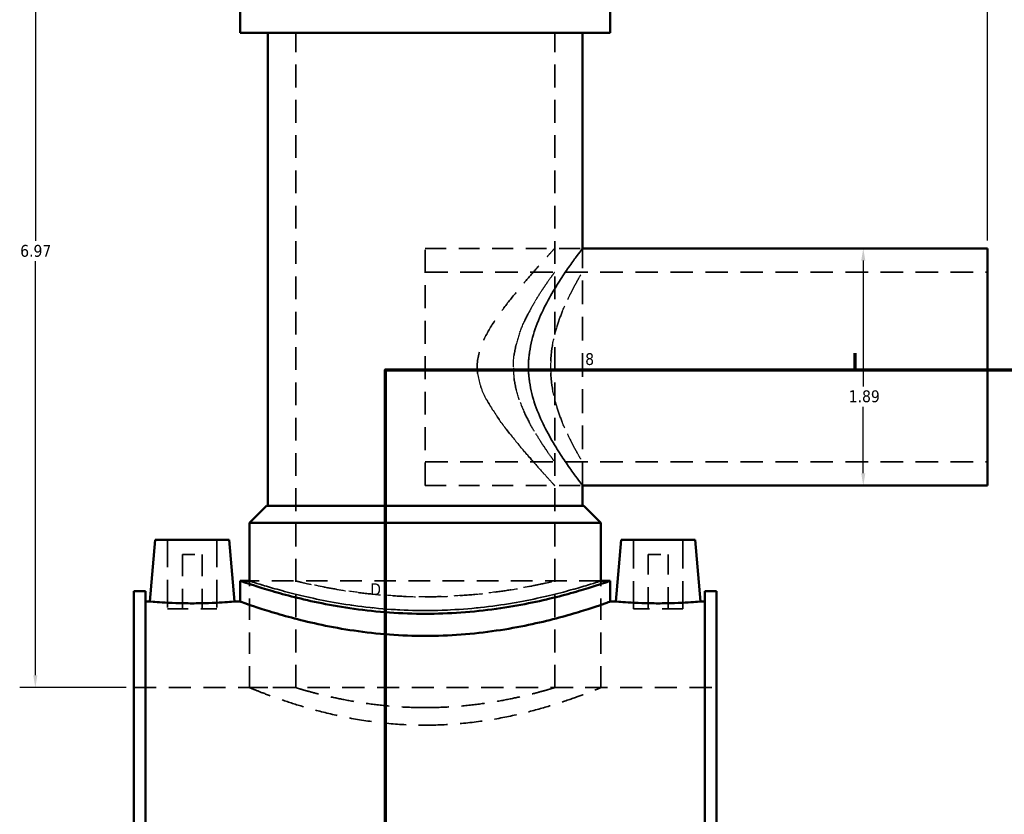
# Model space of a CAD drawing. Header units: inches. Extents: x -2.4 to 50, y -2 to 49.4.
# Tile 3 of 10: x -2.4 to 5.4, y 17.5 to 23.8. Entities that reach past the tile are written whole.
import ezdxf

# ---------------------------------------------------------------- set-up
doc = ezdxf.new("R2010")
doc.units = ezdxf.units.IN
doc.header["$MEASUREMENT"] = 0
doc.linetypes.add('DASHED', pattern=[0.2067, 0.1654, -0.0413])
for name, color, linetype, lineweight in [('Border (ANSI)', 7, 'Continuous', 70), ('Dimension (ANSI)', 7, 'Continuous', 25), ('Hidden (ANSI)', 7, 'DASHED', 35), ('Hidden Narrow (ANSI)', 7, 'DASHED', 25), ('Visible (ANSI)', 7, 'Continuous', 50), ('Visible Narrow (ANSI)', 7, 'Continuous', 35)]:
    doc.layers.add(name, color=color, linetype=linetype, lineweight=lineweight)
doc.styles.add('Note Text (ANSI)', font='tahoma.ttf')
doc.dimstyles.new('Default (ANSI)', dxfattribs={"dimtxt": 0.094488, "dimasz": 0.098425, "dimexe": 0.125, "dimexo": 0.0625, "dimgap": 0.031496, "dimtad": 0, "dimtih": 1, "dimtoh": 1, "dimrnd": 1e-08, "dimzin": 4, "dimdsep": 46, "dimtxsty": 'Note Text (ANSI)', "dimcen": 0.09, "dimdle": 0.393701, "dimclrd": 256, "dimclre": 256, "dimclrt": 5, "dimadec": 0, "dimazin": 1, "dimtfac": 1, "dimtofl": 0, "dimtmove": 0, "dimatfit": 3, "dimfxl": 1, "dimtolj": 1, "dimtzin": 4, "dimlwd": -1, "dimlwe": -1, "dimarcsym": 0})

# ---------------------------------------------------------------- blocks, each defined once
blk = doc.blocks.new('Borders Default Border')
at = {"layer": 'Border (ANSI)'}
blk.add_line((4.25, 21), (4.25, 21.1345), dxfattribs=at)
at = {"layer": 'Border (ANSI)', "flags": 128}
blk.add_lwpolyline([(0.5, 1), (0.5, 21), (33.5, 21), (33.5, 1), (0.5, 1)], dxfattribs=at)
at = {"layer": 'Border (ANSI)', "color": 5, "true_color": 0x0000ff, "char_height": 0.0945, "attachment_point": 7, "style": 'Note Text (ANSI)'}
for s, insert in [('8', (2.0942, 21.0379)), ('D', (0.3781, 19.2028))]:
    blk.add_mtext(s, dxfattribs=dict(at, insert=insert))
blk = doc.blocks.new('*D8')
at = {"layer": 'Defpoints', "color": 0, "transparency": 16777216}
for p in [(5.3068, 25.9106), (0.8168, 25.4342), (5.3068, 21.9711)]:
    blk.add_point(p, dxfattribs=at)
at = {"layer": 'Dimension (ANSI)', "transparency": 16777216}
for p, q in [((0.8168, 25.4967), (0.8168, 26.0356)), ((5.3068, 22.0336), (5.3068, 26.0356)), ((0.9153, 25.9106), (3.0232, 25.9106)), ((5.2084, 25.9106), (3.3305, 25.9106))]:
    blk.add_line(p, q, dxfattribs=at)
for points in [[(0.9153, 25.927), (0.9153, 25.8942), (0.8168, 25.9106)], [(5.2084, 25.927), (5.2084, 25.8942), (5.3068, 25.9106)]]:
    blk.add_solid(points, dxfattribs=at)
at = {"layer": 'Dimension (ANSI)', "color": 5, "transparency": 16777216, "insert": (3.0547, 25.9597), "char_height": 0.09449, "attachment_point": 1, "style": 'Note Text (ANSI)'}
blk.add_mtext('\\A1;4.49', dxfattribs=at)
blk = doc.blocks.new('*D9')
at = {"layer": 'Defpoints', "color": 0, "transparency": 16777216}
for p in [(4.3143, 21.9711), (4.3143, 20.0774), (4.3143, 20.0774)]:
    blk.add_point(p, dxfattribs=at)
at = {"layer": 'Dimension (ANSI)', "transparency": 16777216}
for p, q in [((4.3143, 21.8727), (4.3143, 20.8689)), ((4.3143, 20.1758), (4.3143, 20.7071))]:
    blk.add_line(p, q, dxfattribs=at)
for points in [[(4.2979, 21.8727), (4.3308, 21.8727), (4.3143, 21.9711)], [(4.2979, 20.1758), (4.3308, 20.1758), (4.3143, 20.0774)]]:
    blk.add_solid(points, dxfattribs=at)
at = {"layer": 'Dimension (ANSI)', "color": 5, "transparency": 16777216, "insert": (4.1981, 20.8374), "char_height": 0.09449, "attachment_point": 1, "style": 'Note Text (ANSI)'}
blk.add_mtext('\\A1;1.89', dxfattribs=at)
blk = doc.blocks.new('*D10')
at = {"layer": 'Defpoints', "color": 0, "transparency": 16777216}
for p in [(-2.2956, 25.4342), (0.2927, 25.4342), (-1.5082, 18.4642)]:
    blk.add_point(p, dxfattribs=at)
at = {"layer": 'Dimension (ANSI)', "transparency": 16777216}
for p, q in [((0.2302, 25.4342), (-2.4206, 25.4342)), ((-2.2956, 25.3358), (-2.2956, 22.0299)), ((-2.2956, 18.5627), (-2.2956, 21.8686)), ((-1.5707, 18.4642), (-2.4206, 18.4642))]:
    blk.add_line(p, q, dxfattribs=at)
for points in [[(-2.312, 25.3358), (-2.2792, 25.3358), (-2.2956, 25.4342)], [(-2.312, 18.5627), (-2.2792, 18.5627), (-2.2956, 18.4642)]]:
    blk.add_solid(points, dxfattribs=at)
at = {"layer": 'Dimension (ANSI)', "color": 5, "transparency": 16777216, "insert": (-2.4166, 21.9984), "char_height": 0.09449, "attachment_point": 1, "style": 'Note Text (ANSI)'}
blk.add_mtext('\\A1;6.97', dxfattribs=at)

msp = doc.modelspace()

# ---------------------------------------------------------------- linework, layer by layer
at = {"layer": 'Hidden (ANSI)', "ltscale": 1.099577}
for p, q in [((-0.2171, 18.4642), (-0.2171, 23.6917)), ((1.8508, 18.4642), (1.8508, 23.6917))]:
    msp.add_line(p, q, dxfattribs=at)
at = {"layer": 'Hidden (ANSI)', "ltscale": 1.107}
msp.add_line((0.8168, 20.0774), (0.8168, 21.9711), dxfattribs=at)
at = {"layer": 'Hidden (ANSI)', "ltscale": 1.012342}
for p, q in [((0.8168, 21.9711), (2.0723, 21.9711)), ((0.8168, 20.0774), (2.0723, 20.0774))]:
    msp.add_line(p, q, dxfattribs=at)
at = {"layer": 'Hidden (ANSI)', "ltscale": 1.145199}
msp.add_line((2.0723, 20.0774), (2.0723, 21.9711), dxfattribs=at)
at = {"layer": 'Hidden (ANSI)', "ltscale": 1.086115}
for p, q in [((0.8168, 21.7817), (5.3068, 21.7817)), ((0.8168, 20.2668), (5.3068, 20.2668))]:
    msp.add_line(p, q, dxfattribs=at)
at = {"layer": 'Hidden (ANSI)', "ltscale": 1.333288}
for p, q in [((-1.24, 19.6453), (-1.24, 19.0942)), ((-0.8463, 19.6453), (-0.8463, 19.0942)), ((2.48, 19.0942), (2.48, 19.6453)), ((2.8737, 19.0942), (2.8737, 19.6453))]:
    msp.add_line(p, q, dxfattribs=at)
at = {"layer": 'Hidden (ANSI)', "ltscale": 0.471064}
for p, q in [((-1.1219, 19.5272), (-0.9644, 19.5272)), ((2.5981, 19.5272), (2.7556, 19.5272))]:
    msp.add_line(p, q, dxfattribs=at)
at = {"layer": 'Hidden (ANSI)', "ltscale": 1.047583}
for p, q in [((-1.1219, 19.5272), (-1.1219, 19.0942)), ((-0.9644, 19.5272), (-0.9644, 19.0942)), ((2.5981, 19.0942), (2.5981, 19.5272)), ((2.7556, 19.0942), (2.7556, 19.5272))]:
    msp.add_line(p, q, dxfattribs=at)
at = {"layer": 'Hidden (ANSI)', "ltscale": 1.044407}
msp.add_line((2.22, 19.3161), (-0.5864, 19.3161), dxfattribs=at)
at = {"layer": 'Hidden (ANSI)', "ltscale": 1.030346}
for p, q in [((-0.5864, 18.4642), (-0.5864, 19.3161)), ((2.22, 18.4642), (2.22, 19.3161))]:
    msp.add_line(p, q, dxfattribs=at)
at = {"layer": 'Hidden (ANSI)', "ltscale": 0.997297}
for p, q in [((-1.24, 19.0942), (-0.8463, 19.0942)), ((2.8737, 19.0942), (2.48, 19.0942))]:
    msp.add_line(p, q, dxfattribs=at)
at = {"layer": 'Hidden (ANSI)', "ltscale": 1.071256}
msp.add_line((-1.5082, 18.4642), (3.1418, 18.4642), dxfattribs=at)
at = {"layer": 'Hidden (ANSI)', "ltscale": 0.893243}
for p, q in [((-0.5864, 18.4642), (-0.2171, 18.4642)), ((1.8508, 18.4642), (2.22, 18.4642))]:
    msp.add_line(p, q, dxfattribs=at)
at = {"layer": 'Hidden (ANSI)', "ltscale": 1.078405}
for points, knots in [([(-0.5864, 18.4642), (-0.5864, 18.4642), (-0.5777, 18.4607), (-0.5417, 18.4462), (-0.5143, 18.4353), (-0.4424, 18.4078), (-0.3978, 18.3913), (-0.2951, 18.3555), (-0.2371, 18.3364), (-0.1136, 18.2992), (-0.0439, 18.2797), (0.1083, 18.2428), (0.1907, 18.2253), (0.3632, 18.1961), (0.4534, 18.1842), (0.6356, 18.1685), (0.7275, 18.1646), (0.8168, 18.1646)], [16.320344, 16.320344, 16.320344, 16.320344, 16.999982, 16.999982, 17.679619, 17.679619, 18.359256, 18.359256, 19.038894, 19.038894, 19.719285, 19.719285, 20.399676, 20.399676, 21.080068, 21.080068, 21.760459, 21.760459, 21.760459, 21.760459]), ([(0.8168, 18.1646), (0.9061, 18.1646), (0.9981, 18.1685), (1.1802, 18.1842), (1.2705, 18.1961), (1.4429, 18.2253), (1.5254, 18.2428), (1.6775, 18.2797), (1.7473, 18.2992), (1.8707, 18.3364), (1.9288, 18.3555), (2.0315, 18.3913), (2.0761, 18.4078), (2.148, 18.4353), (2.1754, 18.4462), (2.2114, 18.4607), (2.22, 18.4642), (2.22, 18.4642)], [0, 0, 0, 0, 0.680391, 0.680391, 1.360783, 1.360783, 2.041174, 2.041174, 2.721566, 2.721566, 3.401203, 3.401203, 4.08084, 4.08084, 4.760478, 4.760478, 5.440115, 5.440115, 5.440115, 5.440115])]:
    msp.add_open_spline(points, degree=3, knots=knots, dxfattribs=at)
at = {"layer": 'Hidden (ANSI)', "ltscale": 1.129104}
for points, knots in [([(0.8168, 18.3049), (0.7515, 18.3049), (0.684, 18.3069), (0.5501, 18.3151), (0.4837, 18.3212), (0.3564, 18.3365), (0.2955, 18.3457), (0.183, 18.3652), (0.1314, 18.3756), (0.0401, 18.3955), (-0.0029, 18.4057), (-0.0786, 18.4249), (-0.1115, 18.4338), (-0.1644, 18.4486), (-0.1845, 18.4545), (-0.2108, 18.4623), (-0.2171, 18.4642), (-0.2171, 18.4642)], [0, 0, 0, 0, 0.498058, 0.498058, 0.996116, 0.996116, 1.494174, 1.494174, 1.992232, 1.992232, 2.49014, 2.49014, 2.988047, 2.988047, 3.485955, 3.485955, 3.983862, 3.983862, 3.983862, 3.983862]), ([(1.8508, 18.4642), (1.8508, 18.4642), (1.8445, 18.4623), (1.8181, 18.4545), (1.7981, 18.4486), (1.7452, 18.4338), (1.7123, 18.4249), (1.6365, 18.4057), (1.5936, 18.3955), (1.5023, 18.3756), (1.4506, 18.3652), (1.3381, 18.3457), (1.2772, 18.3365), (1.15, 18.3212), (1.0836, 18.3151), (0.9496, 18.3069), (0.8822, 18.3049), (0.8168, 18.3049)], [11.951587, 11.951587, 11.951587, 11.951587, 12.449494, 12.449494, 12.947402, 12.947402, 13.44531, 13.44531, 13.943217, 13.943217, 14.441275, 14.441275, 14.939333, 14.939333, 15.437391, 15.437391, 15.935449, 15.935449, 15.935449, 15.935449])]:
    msp.add_open_spline(points, degree=3, knots=knots, dxfattribs=at)
at = {"layer": 'Hidden Narrow (ANSI)', "ltscale": 1.091144}
msp.add_open_spline([(1.2322, 21.0242), (1.2322, 21.0941), (1.2497, 21.1581), (1.3016, 21.2802), (1.3359, 21.3383), (1.4104, 21.4503), (1.4505, 21.5039), (1.5297, 21.6044), (1.5687, 21.6514), (1.6377, 21.7326), (1.6705, 21.7702), (1.7305, 21.8382), (1.7578, 21.8686), (1.8029, 21.9186), (1.8208, 21.9382), (1.8447, 21.9645), (1.8508, 21.9711), (1.8508, 21.9711), (1.8447, 21.9645), (1.8208, 21.9382), (1.8029, 21.9186), (1.7578, 21.8686), (1.7305, 21.8382), (1.6705, 21.7702), (1.6377, 21.7326), (1.5687, 21.6514), (1.5297, 21.6044), (1.4505, 21.5039), (1.4104, 21.4503), (1.3359, 21.3383), (1.3016, 21.2802), (1.2497, 21.1581), (1.2322, 21.0941), (1.2322, 20.9543), (1.2497, 20.8903), (1.3016, 20.7682), (1.3359, 20.7102), (1.4104, 20.5982), (1.4505, 20.5446), (1.5297, 20.444), (1.5687, 20.3971), (1.6377, 20.3159), (1.6705, 20.2783), (1.7305, 20.2103), (1.7578, 20.1798), (1.8029, 20.1298), (1.8208, 20.1102), (1.8447, 20.084), (1.8508, 20.0774), (1.8508, 20.0774), (1.8447, 20.084), (1.8208, 20.1102), (1.8029, 20.1298), (1.7578, 20.1798), (1.7305, 20.2103), (1.6705, 20.2783), (1.6377, 20.3159), (1.5687, 20.3971), (1.5297, 20.444), (1.4505, 20.5446), (1.4104, 20.5982), (1.3359, 20.7102), (1.3016, 20.7682), (1.2497, 20.8903), (1.2322, 20.9543), (1.2322, 21.0242)], degree=3, knots=[0, 0, 0, 0, 0.532526, 0.532526, 1.065053, 1.065053, 1.597579, 1.597579, 2.130105, 2.130105, 2.618142, 2.618142, 3.106179, 3.106179, 3.594216, 3.594216, 4.082253, 4.082253, 4.57029, 4.57029, 5.058328, 5.058328, 5.546365, 5.546365, 6.034402, 6.034402, 6.566928, 6.566928, 7.099454, 7.099454, 7.631981, 7.631981, 8.164507, 8.164507, 8.697033, 8.697033, 9.229559, 9.229559, 9.762086, 9.762086, 10.294612, 10.294612, 10.782649, 10.782649, 11.270686, 11.270686, 11.758723, 11.758723, 12.24676, 12.24676, 12.734797, 12.734797, 13.222834, 13.222834, 13.710871, 13.710871, 14.198908, 14.198908, 14.731435, 14.731435, 15.263961, 15.263961, 15.796487, 15.796487, 16.329014, 16.329014, 16.329014, 16.329014], dxfattribs=at)
at = {"layer": 'Hidden Narrow (ANSI)', "ltscale": 1.07926}
for points, knots in [([(2.0723, 21.9711), (2.0723, 21.9711), (2.0676, 21.9648), (2.0487, 21.9395), (2.0345, 21.9204), (1.9987, 21.8711), (1.9771, 21.8409), (1.9298, 21.7723), (1.9043, 21.734), (1.853, 21.6526), (1.8253, 21.6064), (1.7707, 21.5058), (1.7439, 21.4513), (1.6969, 21.3365), (1.6768, 21.276), (1.6489, 21.1517), (1.6413, 21.0879), (1.6413, 21.0242)], [11.516149, 11.516149, 11.516149, 11.516149, 11.99072, 11.99072, 12.46529, 12.46529, 12.939861, 12.939861, 13.414431, 13.414431, 13.89954, 13.89954, 14.384648, 14.384648, 14.869757, 14.869757, 15.354866, 15.354866, 15.354866, 15.354866]), ([(1.6413, 21.0242), (1.6413, 20.9606), (1.6489, 20.8967), (1.6768, 20.7724), (1.6969, 20.7119), (1.7439, 20.5971), (1.7707, 20.5427), (1.8253, 20.442), (1.853, 20.3958), (1.9043, 20.3145), (1.9298, 20.2761), (1.9771, 20.2076), (1.9987, 20.1773), (2.0345, 20.128), (2.0487, 20.109), (2.0676, 20.0836), (2.0723, 20.0774), (2.0723, 20.0774)], [0, 0, 0, 0, 0.485109, 0.485109, 0.970217, 0.970217, 1.455326, 1.455326, 1.940434, 1.940434, 2.415005, 2.415005, 2.889575, 2.889575, 3.364146, 3.364146, 3.838716, 3.838716, 3.838716, 3.838716])]:
    msp.add_open_spline(points, degree=3, knots=knots, dxfattribs=at)
at = {"layer": 'Hidden Narrow (ANSI)', "ltscale": 1.094679}
msp.add_open_spline([(1.5206, 21.0242), (1.5206, 20.9736), (1.5262, 20.9227), (1.5471, 20.8233), (1.5623, 20.7748), (1.5979, 20.6828), (1.6183, 20.6392), (1.66, 20.5585), (1.6813, 20.5215), (1.7208, 20.4563), (1.7405, 20.4256), (1.777, 20.3707), (1.7938, 20.3465), (1.8215, 20.3071), (1.8325, 20.2919), (1.8471, 20.2717), (1.8508, 20.2668), (1.8508, 20.2668), (1.8471, 20.2717), (1.8325, 20.2919), (1.8215, 20.3071), (1.7938, 20.3465), (1.777, 20.3707), (1.7405, 20.4256), (1.7208, 20.4563), (1.6813, 20.5215), (1.66, 20.5585), (1.6183, 20.6392), (1.5979, 20.6828), (1.5623, 20.7748), (1.5471, 20.8233), (1.5262, 20.9227), (1.5206, 20.9736), (1.5206, 21.0748), (1.5262, 21.1258), (1.5471, 21.2252), (1.5623, 21.2736), (1.5979, 21.3657), (1.6183, 21.4093), (1.66, 21.49), (1.6813, 21.527), (1.7208, 21.5921), (1.7405, 21.6229), (1.777, 21.6778), (1.7938, 21.702), (1.8215, 21.7413), (1.8325, 21.7566), (1.8471, 21.7767), (1.8508, 21.7817), (1.8508, 21.7817), (1.8471, 21.7767), (1.8325, 21.7566), (1.8215, 21.7413), (1.7938, 21.702), (1.777, 21.6778), (1.7405, 21.6229), (1.7208, 21.5921), (1.6813, 21.527), (1.66, 21.49), (1.6183, 21.4093), (1.5979, 21.3657), (1.5623, 21.2736), (1.5471, 21.2252), (1.5262, 21.1258), (1.5206, 21.0748), (1.5206, 21.0242)], degree=3, knots=[0, 0, 0, 0, 0.385602, 0.385602, 0.771204, 0.771204, 1.156806, 1.156806, 1.542408, 1.542408, 1.920923, 1.920923, 2.299437, 2.299437, 2.677952, 2.677952, 3.056467, 3.056467, 3.434981, 3.434981, 3.813496, 3.813496, 4.192011, 4.192011, 4.570525, 4.570525, 4.956127, 4.956127, 5.341729, 5.341729, 5.727331, 5.727331, 6.112933, 6.112933, 6.498535, 6.498535, 6.884137, 6.884137, 7.269739, 7.269739, 7.655341, 7.655341, 8.033856, 8.033856, 8.412371, 8.412371, 8.790885, 8.790885, 9.1694, 9.1694, 9.547915, 9.547915, 9.926429, 9.926429, 10.304944, 10.304944, 10.683459, 10.683459, 11.069061, 11.069061, 11.454663, 11.454663, 11.840265, 11.840265, 12.225867, 12.225867, 12.225867, 12.225867], dxfattribs=at)
at = {"layer": 'Hidden Narrow (ANSI)', "ltscale": 1.075489}
msp.add_open_spline([(1.8181, 21.0242), (1.8181, 21.0735), (1.8218, 21.1238), (1.8364, 21.2227), (1.8472, 21.2714), (1.8733, 21.3641), (1.8885, 21.4082), (1.9203, 21.4895), (1.9368, 21.5268), (1.9678, 21.5927), (1.9836, 21.6237), (2.0129, 21.6789), (2.0264, 21.703), (2.0487, 21.7421), (2.0576, 21.7571), (2.0694, 21.7769), (2.0723, 21.7817), (2.0723, 21.7817), (2.0694, 21.7769), (2.0576, 21.7571), (2.0487, 21.7421), (2.0264, 21.703), (2.0129, 21.6789), (1.9836, 21.6237), (1.9678, 21.5927), (1.9368, 21.5268), (1.9203, 21.4895), (1.8885, 21.4082), (1.8733, 21.3641), (1.8472, 21.2714), (1.8364, 21.2227), (1.8218, 21.1238), (1.8181, 21.0735), (1.8181, 20.975), (1.8218, 20.9247), (1.8364, 20.8257), (1.8472, 20.7771), (1.8733, 20.6844), (1.8885, 20.6403), (1.9203, 20.5589), (1.9368, 20.5216), (1.9678, 20.4558), (1.9836, 20.4248), (2.0129, 20.3696), (2.0264, 20.3455), (2.0487, 20.3064), (2.0576, 20.2914), (2.0694, 20.2716), (2.0723, 20.2668), (2.0723, 20.2668), (2.0694, 20.2716), (2.0576, 20.2914), (2.0487, 20.3064), (2.0264, 20.3455), (2.0129, 20.3696), (1.9836, 20.4248), (1.9678, 20.4558), (1.9368, 20.5216), (1.9203, 20.5589), (1.8885, 20.6403), (1.8733, 20.6844), (1.8472, 20.7771), (1.8364, 20.8257), (1.8218, 20.9247), (1.8181, 20.975), (1.8181, 21.0242)], degree=3, knots=[0, 0, 0, 0, 0.375246, 0.375246, 0.750491, 0.750491, 1.125737, 1.125737, 1.500982, 1.500982, 1.87374, 1.87374, 2.246498, 2.246498, 2.619256, 2.619256, 2.992013, 2.992013, 3.364771, 3.364771, 3.737529, 3.737529, 4.110286, 4.110286, 4.483044, 4.483044, 4.85829, 4.85829, 5.233535, 5.233535, 5.608781, 5.608781, 5.984027, 5.984027, 6.359272, 6.359272, 6.734518, 6.734518, 7.109763, 7.109763, 7.485009, 7.485009, 7.857767, 7.857767, 8.230524, 8.230524, 8.603282, 8.603282, 8.97604, 8.97604, 9.348798, 9.348798, 9.721555, 9.721555, 10.094313, 10.094313, 10.467071, 10.467071, 10.842316, 10.842316, 11.217562, 11.217562, 11.592808, 11.592808, 11.968053, 11.968053, 11.968053, 11.968053], dxfattribs=at)
at = {"layer": 'Hidden Narrow (ANSI)', "ltscale": 1.073859}
for points, knots in [([(-0.5864, 19.3161), (-0.5864, 19.3161), (-0.5778, 19.3133), (-0.542, 19.3018), (-0.5147, 19.2931), (-0.4429, 19.2712), (-0.3983, 19.258), (-0.2955, 19.2296), (-0.2373, 19.2144), (-0.1135, 19.185), (-0.0435, 19.1696), (0.1091, 19.1406), (0.1917, 19.127), (0.3643, 19.1043), (0.4545, 19.0951), (0.6364, 19.083), (0.728, 19.08), (0.8168, 19.08)], [16.24106, 16.24106, 16.24106, 16.24106, 16.917625, 16.917625, 17.594191, 17.594191, 18.270756, 18.270756, 18.947322, 18.947322, 19.624178, 19.624178, 20.301034, 20.301034, 20.97789, 20.97789, 21.654747, 21.654747, 21.654747, 21.654747]), ([(0.8168, 19.08), (0.9057, 19.08), (0.9973, 19.083), (1.1791, 19.0951), (1.2693, 19.1043), (1.442, 19.127), (1.5245, 19.1406), (1.6771, 19.1696), (1.7471, 19.185), (1.871, 19.2144), (1.9292, 19.2296), (2.032, 19.258), (2.0766, 19.2712), (2.1484, 19.2931), (2.1756, 19.3018), (2.2115, 19.3133), (2.22, 19.3161), (2.22, 19.3161)], [0, 0, 0, 0, 0.676856, 0.676856, 1.353712, 1.353712, 2.030569, 2.030569, 2.707425, 2.707425, 3.38399, 3.38399, 4.060556, 4.060556, 4.737121, 4.737121, 5.413687, 5.413687, 5.413687, 5.413687])]:
    msp.add_open_spline(points, degree=3, knots=knots, dxfattribs=at)
at = {"layer": 'Hidden Narrow (ANSI)', "ltscale": 1.087814}
msp.add_open_spline([(0.8168, 19.1896), (0.7516, 19.1896), (0.6843, 19.1911), (0.5505, 19.1975), (0.4841, 19.2024), (0.3568, 19.2144), (0.2958, 19.2217), (0.1832, 19.2372), (0.1315, 19.2454), (0.04, 19.2612), (-0.003, 19.2694), (-0.0788, 19.2847), (-0.1117, 19.2918), (-0.1645, 19.3037), (-0.1846, 19.3084), (-0.2109, 19.3146), (-0.2171, 19.3161), (-0.2171, 19.3161), (-0.2109, 19.3146), (-0.1846, 19.3084), (-0.1645, 19.3037), (-0.1117, 19.2918), (-0.0788, 19.2847), (-0.003, 19.2694), (0.04, 19.2612), (0.1315, 19.2454), (0.1832, 19.2372), (0.2958, 19.2217), (0.3568, 19.2144), (0.4841, 19.2024), (0.5505, 19.1975), (0.6843, 19.1911), (0.7516, 19.1896), (0.882, 19.1896), (0.9494, 19.1911), (1.0831, 19.1975), (1.1496, 19.2024), (1.2769, 19.2144), (1.3378, 19.2217), (1.4505, 19.2372), (1.5022, 19.2454), (1.5937, 19.2612), (1.6367, 19.2694), (1.7125, 19.2847), (1.7454, 19.2918), (1.7982, 19.3037), (1.8182, 19.3084), (1.8445, 19.3146), (1.8508, 19.3161), (1.8508, 19.3161), (1.8445, 19.3146), (1.8182, 19.3084), (1.7982, 19.3037), (1.7454, 19.2918), (1.7125, 19.2847), (1.6367, 19.2694), (1.5937, 19.2612), (1.5022, 19.2454), (1.4505, 19.2372), (1.3378, 19.2217), (1.2769, 19.2144), (1.1496, 19.2024), (1.0831, 19.1975), (0.9494, 19.1911), (0.882, 19.1896), (0.8168, 19.1896)], degree=3, knots=[0, 0, 0, 0, 0.496778, 0.496778, 0.993556, 0.993556, 1.490334, 1.490334, 1.987111, 1.987111, 2.483829, 2.483829, 2.980547, 2.980547, 3.477265, 3.477265, 3.973983, 3.973983, 4.470701, 4.470701, 4.967419, 4.967419, 5.464137, 5.464137, 5.960855, 5.960855, 6.457633, 6.457633, 6.954411, 6.954411, 7.451189, 7.451189, 7.947966, 7.947966, 8.444744, 8.444744, 8.941522, 8.941522, 9.4383, 9.4383, 9.935078, 9.935078, 10.431796, 10.431796, 10.928514, 10.928514, 11.425232, 11.425232, 11.92195, 11.92195, 12.418668, 12.418668, 12.915385, 12.915385, 13.412103, 13.412103, 13.908821, 13.908821, 14.405599, 14.405599, 14.902377, 14.902377, 15.399155, 15.399155, 15.895933, 15.895933, 15.895933, 15.895933], dxfattribs=at)
at = {"layer": 'Visible (ANSI)'}
for p, q in [((-0.6602, 23.6917), (-0.6602, 23.9008)), ((2.2939, 23.6917), (2.2939, 23.9008)), ((2.2939, 23.6917), (-0.6602, 23.6917)), ((-0.4387, 19.9161), (-0.4387, 23.6917)), ((2.0723, 21.9711), (2.0723, 23.6917)), ((2.0723, 21.9711), (5.3068, 21.9711)), ((5.3068, 20.0774), (5.3068, 21.9711)), ((2.0723, 19.9161), (2.0723, 20.0774)), ((2.0723, 20.0774), (5.3068, 20.0774)), ((-0.449, 19.9161), (-0.5864, 19.7787)), ((-0.449, 19.9161), (2.0826, 19.9161)), ((2.0826, 19.9161), (2.22, 19.7787)), ((2.22, 19.7787), (-0.5864, 19.7787)), ((-0.5864, 19.3161), (-0.5864, 19.7787)), ((2.22, 19.3161), (2.22, 19.7787)), ((-1.3384, 19.6453), (-1.3817, 19.1512)), ((-1.3384, 19.6453), (-0.7479, 19.6453)), ((-0.7479, 19.6453), (-0.7047, 19.1512)), ((2.3816, 19.6453), (2.3383, 19.1512)), ((2.9721, 19.6453), (2.3816, 19.6453)), ((2.9721, 19.6453), (3.0153, 19.1512)), ((-0.6602, 19.3161), (-0.6602, 19.1512)), ((-0.5864, 19.3161), (-0.6602, 19.3161)), ((2.2939, 19.3161), (2.22, 19.3161)), ((2.2939, 19.3161), (2.2939, 19.1512)), ((-1.5082, 15.888), (-1.5082, 19.2337)), ((-1.4152, 19.2337), (-1.5082, 19.2337)), ((-1.4152, 19.2337), (-1.4152, 15.888)), ((3.0488, 19.2337), (3.0488, 15.888)), ((3.1418, 19.2337), (3.0488, 19.2337)), ((3.1418, 15.888), (3.1418, 19.2337)), ((-1.4152, 19.1512), (-1.3817, 19.1512)), ((-0.7047, 19.1512), (-0.6602, 19.1512)), ((2.2939, 19.1512), (2.3383, 19.1512)), ((3.0153, 19.1512), (3.0488, 19.1512))]:
    msp.add_line(p, q, dxfattribs=at)
for points, knots in [([(0.8168, 19.0536), (0.7232, 19.0536), (0.6267, 19.057), (0.4353, 19.0705), (0.3403, 19.0807), (0.1586, 19.1061), (0.0717, 19.1213), (-0.0888, 19.1535), (-0.1625, 19.1706), (-0.2927, 19.2033), (-0.354, 19.2202), (-0.4622, 19.2517), (-0.5091, 19.2663), (-0.5847, 19.2905), (-0.6134, 19.3002), (-0.6512, 19.313), (-0.6602, 19.3161), (-0.6602, 19.3161)], [0, 0, 0, 0, 0.713173, 0.713173, 1.426347, 1.426347, 2.13952, 2.13952, 2.852694, 2.852694, 3.565486, 3.565486, 4.278279, 4.278279, 4.991072, 4.991072, 5.703865, 5.703865, 5.703865, 5.703865]), ([(2.2939, 19.3161), (2.2939, 19.3161), (2.2849, 19.313), (2.2471, 19.3002), (2.2184, 19.2905), (2.1428, 19.2663), (2.0958, 19.2517), (1.9876, 19.2202), (1.9264, 19.2033), (1.7961, 19.1706), (1.7225, 19.1535), (1.562, 19.1213), (1.4751, 19.1061), (1.2934, 19.0807), (1.1984, 19.0705), (1.0069, 19.057), (0.9104, 19.0536), (0.8168, 19.0536)], [-5.703865, -5.703865, -5.703865, -5.703865, -4.991072, -4.991072, -4.278279, -4.278279, -3.565486, -3.565486, -2.852694, -2.852694, -2.13952, -2.13952, -1.426347, -1.426347, -0.713173, -0.713173, 0, 0, 0, 0]), ([(-0.7047, 19.1512), (-0.7047, 19.1512), (-0.7131, 19.1505), (-0.7476, 19.1479), (-0.7736, 19.146), (-0.8336, 19.1425), (-0.8716, 19.1406), (-0.9551, 19.138), (-1.0005, 19.1372), (-1.0858, 19.1372), (-1.1312, 19.138), (-1.2147, 19.1406), (-1.2528, 19.1425), (-1.3128, 19.146), (-1.3388, 19.1479), (-1.3732, 19.1505), (-1.3817, 19.1512), (-1.3817, 19.1512)], [1.29848, 1.29848, 1.29848, 1.29848, 1.622965, 1.622965, 1.947451, 1.947451, 2.272205, 2.272205, 2.59696, 2.59696, 2.921715, 2.921715, 3.24647, 3.24647, 3.570955, 3.570955, 3.89544, 3.89544, 3.89544, 3.89544]), ([(2.2939, 19.1512), (2.2939, 19.1512), (2.2849, 19.148), (2.2471, 19.1347), (2.2183, 19.1246), (2.1427, 19.0993), (2.0957, 19.0841), (1.9876, 19.0513), (1.9264, 19.0338), (1.7961, 18.9997), (1.7226, 18.9819), (1.5621, 18.9482), (1.4752, 18.9324), (1.2936, 18.9059), (1.1986, 18.8952), (1.0071, 18.881), (0.9105, 18.8775), (0.7232, 18.8775), (0.6266, 18.881), (0.4351, 18.8952), (0.3401, 18.9059), (0.1584, 18.9324), (0.0716, 18.9482), (-0.0889, 18.9819), (-0.1625, 18.9997), (-0.2927, 19.0338), (-0.3539, 19.0513), (-0.4621, 19.0841), (-0.509, 19.0993), (-0.5847, 19.1246), (-0.6134, 19.1347), (-0.6512, 19.148), (-0.6602, 19.1512), (-0.6602, 19.1512)], [5.708308, 5.708308, 5.708308, 5.708308, 6.421622, 6.421622, 7.134935, 7.134935, 7.848249, 7.848249, 8.561562, 8.561562, 9.275326, 9.275326, 9.989089, 9.989089, 10.702853, 10.702853, 11.416616, 11.416616, 12.13038, 12.13038, 12.844143, 12.844143, 13.557907, 13.557907, 14.27167, 14.27167, 14.984984, 14.984984, 15.698297, 15.698297, 16.411611, 16.411611, 17.124924, 17.124924, 17.124924, 17.124924]), ([(3.0153, 19.1512), (3.0153, 19.1512), (3.0069, 19.1505), (2.9724, 19.1479), (2.9464, 19.146), (2.8864, 19.1425), (2.8484, 19.1406), (2.7649, 19.138), (2.7195, 19.1372), (2.6768, 19.1372), (2.6342, 19.1372), (2.5888, 19.138), (2.5053, 19.1406), (2.4672, 19.1425), (2.4072, 19.146), (2.3812, 19.1479), (2.3468, 19.1505), (2.3383, 19.1512), (2.3383, 19.1512)], [3.89544, 3.89544, 3.89544, 3.89544, 4.219925, 4.219925, 4.544411, 4.544411, 4.869165, 4.869165, 5.19392, 5.19392, 5.19392, 5.518675, 5.518675, 5.84343, 5.84343, 6.167915, 6.167915, 6.4924, 6.4924, 6.4924, 6.4924])]:
    msp.add_open_spline(points, degree=3, knots=knots, dxfattribs=at)
at = {"layer": 'Visible Narrow (ANSI)'}
for points, knots in [([(2.0723, 20.0774), (2.0723, 20.0774), (2.0676, 20.0836), (2.0487, 20.109), (2.0345, 20.128), (1.9987, 20.1773), (1.9771, 20.2076), (1.9298, 20.2761), (1.9043, 20.3145), (1.853, 20.3958), (1.8253, 20.442), (1.7707, 20.5427), (1.7439, 20.5971), (1.6969, 20.7119), (1.6768, 20.7724), (1.6489, 20.8967), (1.6413, 20.9606), (1.6413, 21.0879), (1.6489, 21.1517), (1.6768, 21.276), (1.6969, 21.3365), (1.7439, 21.4513), (1.7707, 21.5058), (1.8253, 21.6064), (1.853, 21.6526), (1.9043, 21.734), (1.9298, 21.7723), (1.9771, 21.8409), (1.9987, 21.8711), (2.0345, 21.9204), (2.0487, 21.9395), (2.0676, 21.9648), (2.0723, 21.9711), (2.0723, 21.9711)], [3.838716, 3.838716, 3.838716, 3.838716, 4.313287, 4.313287, 4.787857, 4.787857, 5.262428, 5.262428, 5.736998, 5.736998, 6.222107, 6.222107, 6.707216, 6.707216, 7.192324, 7.192324, 7.677433, 7.677433, 8.162541, 8.162541, 8.64765, 8.64765, 9.132759, 9.132759, 9.617867, 9.617867, 10.092438, 10.092438, 10.567008, 10.567008, 11.041579, 11.041579, 11.516149, 11.516149, 11.516149, 11.516149]), ([(2.22, 19.3161), (2.22, 19.3161), (2.2115, 19.3133), (2.1756, 19.3018), (2.1484, 19.2931), (2.0766, 19.2712), (2.032, 19.258), (1.9292, 19.2296), (1.871, 19.2144), (1.7471, 19.185), (1.6771, 19.1696), (1.5245, 19.1406), (1.442, 19.127), (1.2693, 19.1043), (1.1791, 19.0951), (0.9973, 19.083), (0.9057, 19.08), (0.728, 19.08), (0.6364, 19.083), (0.4545, 19.0951), (0.3643, 19.1043), (0.1917, 19.127), (0.1091, 19.1406), (-0.0435, 19.1696), (-0.1135, 19.185), (-0.2373, 19.2144), (-0.2955, 19.2296), (-0.3983, 19.258), (-0.4429, 19.2712), (-0.5147, 19.2931), (-0.542, 19.3018), (-0.5778, 19.3133), (-0.5864, 19.3161), (-0.5864, 19.3161)], [5.413687, 5.413687, 5.413687, 5.413687, 6.090252, 6.090252, 6.766818, 6.766818, 7.443383, 7.443383, 8.119949, 8.119949, 8.796805, 8.796805, 9.473661, 9.473661, 10.150517, 10.150517, 10.827373, 10.827373, 11.504229, 11.504229, 12.181086, 12.181086, 12.857942, 12.857942, 13.534798, 13.534798, 14.211364, 14.211364, 14.887929, 14.887929, 15.564494, 15.564494, 16.24106, 16.24106, 16.24106, 16.24106])]:
    msp.add_open_spline(points, degree=3, knots=knots, dxfattribs=at)

# ---------------------------------------------------------------- block references
msp.add_blockref('Borders Default Border', (0, 0))

# ---------------------------------------------------------------- dimensions: what is measured, and where the dimension line sits
at = {"layer": 'Dimension (ANSI)'}
for base, p1, p2, angle, override, picture, middle in [((5.3068, 25.9106), (0.8168, 25.4342), (5.3068, 21.9711), 180, {"dimgap": 0.031496, "dimtih": 0, "dimtoh": 0, "dimdec": 2, "dimtol": 0, "dimlim": 0, "dimtp": 0, "dimtm": 0, "dimtdec": 2, "dimatfit": 1}, '*D8', (3.1768, 25.9106)), ((-2.2956, 25.4342), (-1.5082, 18.4642), (0.2927, 25.4342), 270, {"dimgap": 0.031496, "dimdec": 2, "dimtol": 0, "dimlim": 0, "dimtp": 0, "dimtm": 0, "dimtdec": 2, "dimatfit": 1}, '*D10', (-2.2956, 21.9492)), ((4.3143, 20.0774), (4.3143, 21.9711), (4.3143, 20.0774), 270, {"dimgap": 0.031496, "dimdec": 2, "dimse1": 1, "dimse2": 1, "dimtol": 0, "dimlim": 0, "dimtp": 0, "dimtm": 0, "dimtdec": 2, "dimatfit": 1}, '*D9', (4.3143, 20.788))]:
    dim = msp.add_linear_dim(base=base, p1=p1, p2=p2, angle=angle, dimstyle='Default (ANSI)', override=override, dxfattribs=at)
    dim.commit()
    dim.dimension.update_dxf_attribs({"geometry": picture, "text_midpoint": middle, "dimtype": 160})

doc.saveas('drawing.dxf')
